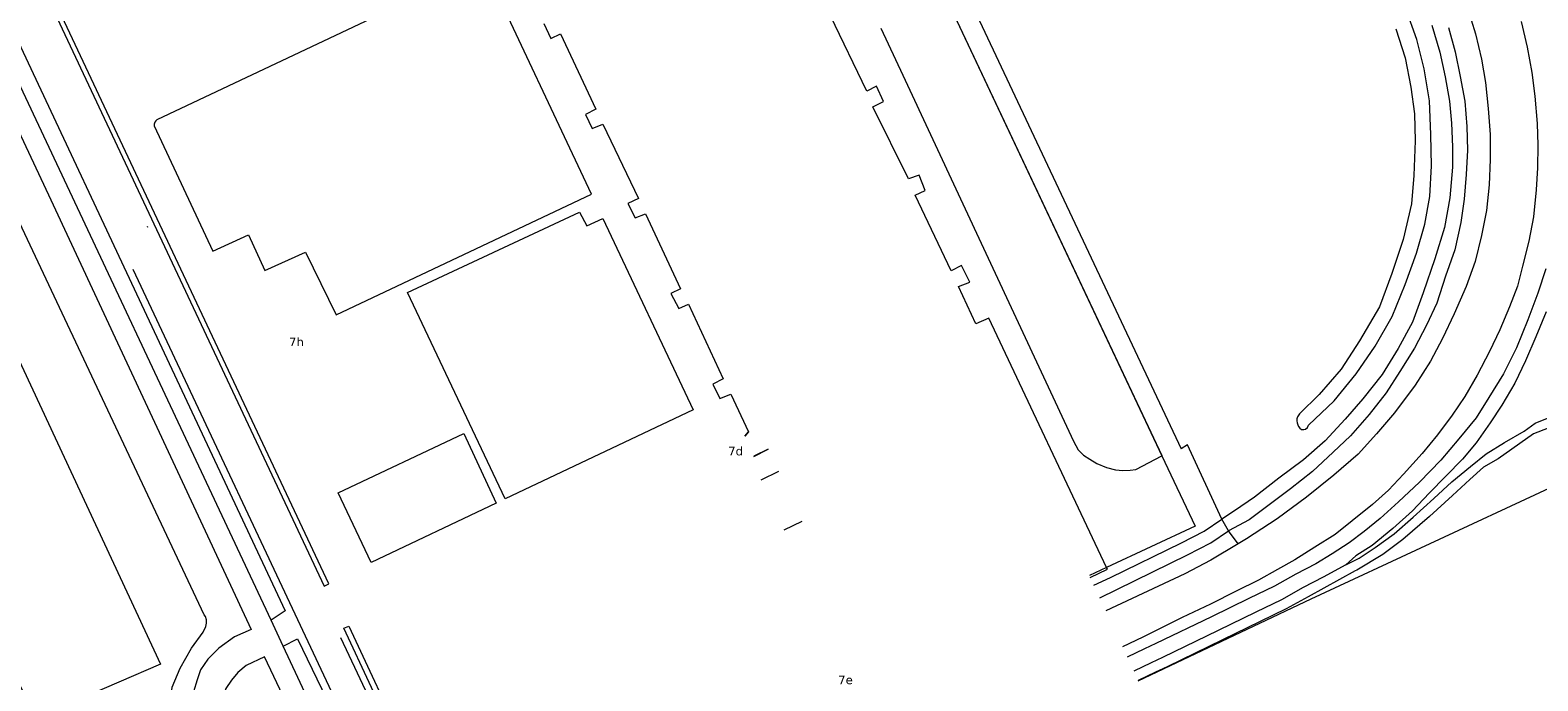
# Model space of a CAD drawing. Header units: metres. Extents: x 44942 to 45991, y 371239 to 373189.
# Tile 12 of 21: x 45486 to 45749, y 372012 to 372125. Entities that reach past the tile are written whole.
import ezdxf

# ---------------------------------------------------------------- set-up
doc = ezdxf.new("R2010")
doc.units = ezdxf.units.M
doc.linetypes.add('DGN Style 4', pattern=[317.033299, 158.417639, -79.208819, 0.198022, -79.208819])
for name, color, linetype, lineweight in [('TEKST_GEO_huisnummer', 252, 'Continuous', 18), ('TOPO_GEO_hek', 252, 'Continuous', 18), ('TOPO_GEO_kant gesloten verharding', 252, 'Continuous', 18), ('TOPO_GEO_kant open verharding', 252, 'Continuous', 18), ('TOPO_GEO_overig lijnvormig object', 252, 'Continuous', 18), ('TOPO_GEO_raster', 252, 'Continuous', 18), ('TOPO_GEO_spoorrail', 252, 'DGN Style 4', 18), ('WATER_GEO_kant sloot', 252, 'Continuous', 18), ('WATER_GEO_sloot of greppel', 252, 'Continuous', 18)]:
    doc.layers.add(name, color=color, linetype=linetype, lineweight=lineweight)
doc.styles.add('Style-verdana', font='verdana.shx')
doc.linetypes.add('raster', pattern='A,1.65,-0.875,[15,dgnlstyle-lijn95.shx,S=0.005952,R=0,X=0,Y=0],-0.875,1.65', length=5.05)

msp = doc.modelspace()

# ---------------------------------------------------------------- linework, layer by layer
at = {"layer": 'TOPO_GEO_hek', "linetype": 'raster', "lineweight": 18, "flags": 128}
msp.add_lwpolyline([(45679.6, 372011.54), (45709.77, 372025.85), (45751.35, 372045.2)], dxfattribs=at)
at = {"layer": 'TOPO_GEO_kant gesloten verharding', "linetype": 'Continuous', "lineweight": 18}
for p, q in [((45610.87, 372054.3), (45611.49, 372055.02)), ((45611.49, 372055.02), (45610.89, 372054.26)), ((45614.97, 372051.98), (45612.42, 372050.78)), ((45612.43, 372050.75), (45614.97, 372051.98)), ((45613.71, 372046.67), (45616.8, 372048.16)), ((45695.37, 372037.72), (45694.19, 372039.76)), ((45617.76, 372037.94), (45620.87, 372039.42)), ((45695.37, 372037.72), (45695.5, 372037.8)), ((45715.82, 372031.78), (45711.91, 372029.62)), ((45671.85, 372028.23), (45674.77, 372029.6))]:
    msp.add_line(p, q, dxfattribs=at)
at = {"layer": 'TOPO_GEO_kant gesloten verharding', "linetype": 'Continuous', "lineweight": 18, "flags": 128}
for points in [[(45737.01, 372129.44), (45738.49, 372124.53), (45739.54, 372120.14), (45740.24, 372116.06), (45740.71, 372111.54), (45741.07, 372106.96), (45741.07, 372102.59), (45740.88, 372098.16), (45740.4, 372093.69), (45739.55, 372089.32), (45738.41, 372084.8), (45736.89, 372080.43), (45734.79, 372075.66), (45732.73, 372071.33), (45730.64, 372067.36), (45727.95, 372063.17), (45724.34, 372058.38), (45721.18, 372054.7), (45717.99, 372051.16), (45713.78, 372047.47), (45708.95, 372043.62), (45703.85, 372039.86), (45698.49, 372036.33), (45697.06, 372035.48)], [(45674.06, 372031.31), (45653.48, 372074.87), (45651.2, 372073.92), (45648.18, 372080.41), (45650.18, 372081.16), (45648.71, 372084.06), (45646.91, 372083.17), (45640.62, 372096.39), (45642.36, 372097.2), (45641.33, 372099.89), (45639.44, 372099.22), (45633.21, 372111.81), (45635.11, 372112.76), (45633.84, 372115.39), (45632.16, 372114.55), (45625.83, 372127.68)], [(45746.5, 372126.72), (45747.53, 372122.2), (45748.33, 372117.8), (45748.84, 372113.65), (45749.25, 372108.9), (45749.37, 372105.08), (45749.34, 372101.12), (45749.11, 372097.29), (45748.64, 372092.61), (45747.79, 372088.32), (45746.72, 372083.95), (45745.81, 372080.5), (45744.45, 372076.87), (45742.75, 372072.85), (45740.96, 372069.06), (45738.81, 372064.95), (45736.66, 372061.18), (45734.4, 372057.93), (45731.86, 372054.49), (45729.19, 372051.26), (45725.9, 372047.61), (45723.29, 372044.85), (45720.49, 372042.35), (45716.98, 372039.51), (45714.01, 372037.12), (45710.45, 372034.87), (45706.92, 372032.65), (45703.94, 372031.01), (45700.6, 372029.12), (45696.69, 372027.21), (45692.22, 372024.96), (45687.27, 372022.62), (45680.4, 372019.16), (45676.84, 372017.49)], [(45575.77, 372126.35), (45576.96, 372123.76), (45578.66, 372124.58), (45584.83, 372111.4), (45583.03, 372110.45), (45584.21, 372108.03), (45586.06, 372108.8), (45592.28, 372095.8), (45590.46, 372094.89), (45591.72, 372092.41), (45593.53, 372093.13), (45599.66, 372080.01), (45597.94, 372079.19), (45599.35, 372076.55), (45601.03, 372077.35), (45607.06, 372064.28), (45605.27, 372063.36), (45606.52, 372060.83), (45608.41, 372061.64), (45611.49, 372055.02)], [(45730.87, 372126.05), (45732.24, 372121.34), (45733.17, 372117.07), (45733.95, 372112.8), (45734.29, 372108.95), (45734.46, 372104.79), (45734.48, 372101.26), (45734.02, 372095.88), (45733.08, 372090.72), (45731.42, 372085.28), (45729.37, 372079.33), (45727.47, 372074.18), (45724.99, 372069.61), (45722.19, 372065.06), (45718.81, 372060.8), (45715.72, 372057.26), (45712.25, 372053.46), (45708.48, 372050.16), (45704.16, 372046.94), (45699.88, 372043.61), (45696.4, 372041.22), (45694.19, 372039.76)], [(45733.78, 372125.67), (45734.93, 372121.41), (45735.84, 372117.11), (45736.63, 372112.77), (45736.99, 372108.39), (45737.12, 372104.25), (45736.84, 372099.98), (45736.5, 372095.66), (45735.91, 372091.59), (45734.89, 372086.85), (45733.26, 372082.22), (45731.77, 372077.48), (45729.94, 372073.69), (45727.82, 372069.64), (45725.28, 372065.55), (45722.92, 372061.82), (45719.92, 372058.06), (45716.66, 372054.31), (45713.66, 372051.49), (45710.02, 372048.12), (45706.2, 372045.06), (45702.25, 372042.08), (45698.97, 372039.66), (45695.37, 372037.72)], [(45750.8, 372083.5), (45749.36, 372079.23), (45747.62, 372074.6), (45745.67, 372069.72), (45743.38, 372065.17), (45740.83, 372061.02), (45738.64, 372057.5), (45735.58, 372053.8), (45732.46, 372050.08), (45728.69, 372046.23), (45725.07, 372042.8), (45721.87, 372039.91), (45719.04, 372037.63), (45716.45, 372035.62), (45713.44, 372033.7), (45710.6, 372031.98), (45707.14, 372030.2), (45703.36, 372028.09), (45698.93, 372025.93), (45692.36, 372022.74), (45682.67, 372018.04), (45680.69, 372017.1), (45677.68, 372015.68)], [(45750.82, 372076.02), (45749.05, 372071.65), (45747.24, 372067.41), (45745.39, 372063.52), (45743.07, 372059.7), (45741.03, 372056.62), (45738.64, 372053.11), (45736.25, 372050.27), (45730.43, 372044.3), (45727.52, 372041.26), (45724.03, 372038.16), (45720.43, 372035.19), (45717.62, 372033.4), (45715.82, 372031.78)], [(45694.19, 372039.76), (45688.17, 372052.74), (45687.07, 372052.04)], [(45674.77, 372029.6), (45687.12, 372035.62), (45691.09, 372037.7), (45694.19, 372039.76)], [(45672.86, 372026.05), (45688.18, 372033.52), (45692.29, 372035.67), (45695.37, 372037.72)], [(45697.06, 372035.48), (45692.24, 372032.61), (45687.7, 372030.22), (45673.93, 372023.75)], [(45671.21, 372029.61), (45674.19, 372031.02), (45674.06, 372031.31)], [(45711.91, 372029.62), (45708.42, 372027.82), (45704.61, 372025.7), (45700.11, 372023.51), (45693.54, 372020.31), (45683.84, 372015.61), (45681.85, 372014.66), (45678.82, 372013.23)]]:
    msp.add_lwpolyline(points, dxfattribs=at)
at = {"layer": 'TOPO_GEO_kant open verharding', "linetype": 'Continuous', "lineweight": 18}
for p, q in [((45649.74, 372131.34), (45687.07, 372052.04)), ((45697.06, 372035.48), (45695.37, 372037.72))]:
    msp.add_line(p, q, dxfattribs=at)
at = {"layer": 'TOPO_GEO_kant open verharding', "linetype": 'Continuous', "lineweight": 18, "flags": 128}
for points in [[(45426.96, 372265.02), (45426.16, 372264.56), (45537.38, 372028.05), (45538.23, 372028.46), (45426.96, 372265.02)], [(45415.75, 372261.26), (45418.53, 372262.01), (45460.15, 372173.91), (45530.57, 372023.74), (45528.11, 372022.14)], [(45683.73, 372050.82), (45683.78, 372050.84), (45627.21, 372170.79), (45627.16, 372170.77)], [(45469.03, 372139.46), (45489.21, 372096.45), (45524.61, 372020.53), (45521.72, 372019.21), (45518.97, 372017.24), (45517.05, 372015.34), (45515.81, 372013.47), (45515.23, 372011.72), (45514.56, 372009.6), (45514.44, 372007.35), (45514.46, 372005.39), (45514.64, 372003.41), (45515.39, 372001.16), (45516.76, 371997.96), (45518.32, 371994.22), (45533.59, 371962.7)], [(45584.08, 372096.55), (45565.25, 372136.53), (45508.18, 372109.51), (45508, 372109.38), (45507.81, 372109.13), (45507.7, 372108.8), (45507.67, 372108.47), (45517.93, 372086.59), (45524.15, 372089.47), (45527, 372083.21), (45534.14, 372086.44), (45539.51, 372075.48), (45584.08, 372096.55)], [(45634.65, 372125.52), (45638.46, 372117.33), (45668.26, 372053.41), (45669.11, 372051.91), (45670.01, 372050.97), (45671.14, 372050.24), (45672.35, 372049.53), (45674.04, 372048.8), (45675.61, 372048.37), (45676.9, 372048.3), (45678.19, 372048.33), (45679.18, 372048.44), (45683.73, 372050.82)], [(45569, 372043.32), (45551.94, 372079.37), (45581.97, 372093.43), (45583.25, 372091.04), (45586.07, 372092.31), (45601.82, 372058.86), (45569, 372043.32)], [(45715.82, 372031.78), (45718.15, 372032.97), (45720.95, 372034.84), (45724.31, 372037.21), (45727.63, 372040.14), (45731.22, 372043.39), (45734.37, 372046.32), (45737.64, 372049), (45740.35, 372051.21), (45743.58, 372053.16), (45746.97, 372055.16), (45748.92, 372056.53), (45764.53, 372062.81), (45765.33, 372061.15), (45748.65, 372054.66), (45742.43, 372050.32), (45739.91, 372048.89), (45737.48, 372046.73), (45734.49, 372043.89), (45730.47, 372040.25), (45725.78, 372036.22), (45722.31, 372033.59), (45717.76, 372030.89), (45717.49, 372030.76)], [(45545.58, 372032.23), (45539.82, 372044.36), (45561.78, 372054.76), (45567.46, 372042.59), (45545.58, 372032.23)], [(45717.49, 372030.76), (45709.27, 372026.23), (45705.44, 372024.1), (45700.9, 372021.89), (45694.33, 372018.69), (45684.62, 372013.98), (45682.62, 372013.03), (45679.58, 372011.6)], [(45530.24, 372017.6), (45532.74, 372018.86), (45552.2, 371978.62), (45553.05, 371979.03), (45558.02, 371981.38), (45558.94, 371981.81)], [(45558.94, 371981.81), (45550.48, 372000), (45540.83, 372020.73), (45541.67, 372021.11), (45551.54, 372000), (45559.85, 371982.24)], [(45548.57, 371970.19), (45526.96, 372015.72), (45523.76, 372014.2), (45522.33, 372012.98), (45521.18, 372011.65), (45520.2, 372010.2), (45519.5, 372008.17), (45519.21, 372006.68), (45519.04, 372005.25), (45519.07, 372004.23), (45519.52, 372003.2), (45538, 371964.9)]]:
    msp.add_lwpolyline(points, dxfattribs=at)
at = {"layer": 'TOPO_GEO_overig lijnvormig object', "linetype": 'Continuous', "lineweight": 18, "flags": 128}
msp.add_lwpolyline([(45508.78, 372014.44), (45486.99, 372005.02), (45423.61, 372139.99), (45400.51, 372131.99), (45379.43, 372181.1), (45421.87, 372201.17), (45508.78, 372014.44)], dxfattribs=at)
at = {"layer": 'TOPO_GEO_raster', "linetype": 'raster', "lineweight": 18}
for p, q in [((45528.11, 372022.14), (45415.75, 372261.26)), ((45627.16, 372170.77), (45683.73, 372050.82)), ((45674.06, 372031.31), (45671.07, 372029.91)), ((45530.24, 372017.6), (45528.11, 372022.14)), ((45538.51, 372000), (45530.24, 372017.6))]:
    msp.add_line(p, q, dxfattribs=at)
at = {"layer": 'TOPO_GEO_raster', "linetype": 'raster', "lineweight": 18, "flags": 128}
msp.add_lwpolyline([(45683.73, 372050.82), (45689.51, 372038.56), (45674.06, 372031.31)], dxfattribs=at)
at = {"layer": 'TOPO_GEO_spoorrail', "linetype": 'DGN Style 4', "lineweight": 18}
msp.add_line((45503.99, 372083.43), (45543.19, 372000), dxfattribs=at)
at = {"layer": 'TOPO_GEO_spoorrail', "linetype": 'DGN Style 4', "lineweight": 18, "flags": 128}
for points in [[(45405.27, 372305.97), (45408.03, 372300.1), (45410.89, 372294.03), (45413.1, 372289.33), (45413.68, 372288.11), (45549.26, 372000)], [(45408.2, 372287.06), (45408.79, 372285.81), (45503.99, 372083.43)]]:
    msp.add_lwpolyline(points, dxfattribs=at)
at = {"layer": 'WATER_GEO_kant sloot', "linetype": 'Continuous', "lineweight": 18, "flags": 128}
msp.add_lwpolyline([(45724.58, 372125.41), (45726.23, 372120.34), (45727.21, 372115.21), (45727.87, 372110.56), (45727.98, 372105.88), (45727.73, 372099.82), (45727.33, 372094.88), (45725.87, 372088.63), (45723.86, 372082.7), (45721.72, 372076.85), (45718.26, 372070.93), (45715.06, 372066), (45711.2, 372061.53), (45707.75, 372058.17), (45707.39, 372057.66), (45707.3, 372057.33), (45707.29, 372056.98), (45707.33, 372056.59), (45707.44, 372056.25), (45707.6, 372055.95), (45707.81, 372055.69), (45708.11, 372055.46), (45708.54, 372055.42), (45708.82, 372055.51), (45709.14, 372055.81), (45709.35, 372056.19), (45713.79, 372060.43), (45717.67, 372065.17), (45721, 372069.98), (45723.93, 372075.17), (45726.2, 372080.79), (45728.21, 372086.23), (45729.62, 372091.31), (45730.53, 372096.13), (45730.79, 372101.52), (45730.71, 372106.97), (45730.49, 372112.87), (45729.52, 372118.45), (45728.25, 372123.57), (45726.3, 372128.93)], dxfattribs=at)
at = {"layer": 'WATER_GEO_sloot of greppel', "linetype": 'Continuous', "lineweight": 18, "flags": 128}
msp.add_lwpolyline([(45519.98, 371981.35), (45513.44, 371995.31), (45511.4, 372000.59), (45510.78, 372003.87), (45510.43, 372006.92), (45510.86, 372010.46), (45512.23, 372013.74), (45514.23, 372017.27), (45516.27, 372020.03), (45516.74, 372021.03), (45516.86, 372021.61), (45516.83, 372022.22), (45516.65, 372022.77), (45516.45, 372023.07), (45454.17, 372155.22)], dxfattribs=at)

# ---------------------------------------------------------------- texts
at = {"layer": 'TEKST_GEO_huisnummer', "linetype": 'Continuous', "lineweight": 18, "style": 'Style-verdana'}
for s, p in [('7h', (45531.24, 372070)), ('7d', (45607.95, 372050.92)), ('7e', (45627.16, 372010.95))]:
    msp.add_text(s, height=1.5, dxfattribs=at).set_placement(p)

doc.saveas('drawing.dxf')
